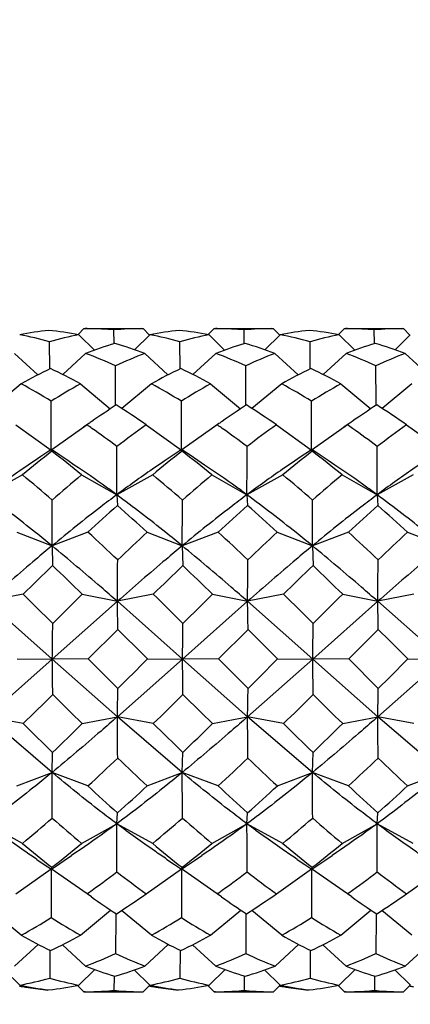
# Model space of a CAD drawing. Header units: inches. Extents: x 0 to 22, y 0 to 17.
# Tile 38 of 56: x 16.118 to 16.248, y 11.253 to 11.58. Entities that reach past the tile are written whole.
import ezdxf

# ---------------------------------------------------------------- set-up
doc = ezdxf.new("R2010")
doc.units = ezdxf.units.IN
doc.header["$LTSCALE"] = 1.21
doc.header["$MEASUREMENT"] = 0
doc.layers.get('0').update_dxf_attribs({"linetype": 'CONTINUOUS'})
doc.layers.add('02___PRT_ALL_AXES', color=7, linetype='CONTINUOUS')
doc.layers.add('DIMENSIONS', color=7, linetype='CONTINUOUS')
doc.styles.get("Standard").update_dxf_attribs({"font": 'txt', "width": 0.8})
doc.dimstyles.new('DIMSTYLE_2', dxfattribs={"dimtxt": 0.125, "dimasz": 0.18, "dimexe": 0.125, "dimexo": 0.0625, "dimgap": 0.0625, "dimtad": 0, "dimtih": 1, "dimtoh": 1, "dimdsep": 46, "dimtxsty": 'STANDARD', "dimblk": '_FILLED', "dimblk1": '_FILLED', "dimblk2": '_FILLED', "dimcen": 0.09, "dimadec": 0, "dimazin": 0, "dimtfac": 1, "dimtofl": 0, "dimtmove": 0, "dimatfit": 3, "dimldrblk": '_FILLED', "dimfxl": 1, "dimtolj": 1, "dimarcsym": 0})

# ---------------------------------------------------------------- blocks, each defined once
blk = doc.blocks.new('_FILLED')
at = {"color": 0, "linetype": 'BYBLOCK'}
blk.add_solid([(0, 0), (-1, 0.1736111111), (-1, -0.1736111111)], dxfattribs=at)
blk = doc.blocks.new('*D4')
at = {"layer": 'DIMENSIONS', "color": 2, "linetype": 'CONTINUOUS'}
for p, q in [((6.5839886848, 11.7967413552), (6.5839886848, 9.3306980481)), ((17.5851585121, 11.5620956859), (17.5851585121, 9.3306980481)), ((6.5839886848, 9.4556980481), (11.1220735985, 9.4556980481)), ((17.5851585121, 9.4556980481), (13.0470735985, 9.4556980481))]:
    blk.add_line(p, q, dxfattribs=at)
at = {"layer": 'DIMENSIONS', "color": 2, "linetype": 'CONTINUOUS', "xscale": 0.18, "yscale": 0.18, "zscale": 0.18, "rotation": 180}
blk.add_blockref('_FILLED', (6.5839886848, 9.4556980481), dxfattribs=at)
at = {"layer": 'DIMENSIONS', "color": 2, "linetype": 'CONTINUOUS', "xscale": 0.18, "yscale": 0.18, "zscale": 0.18}
blk.add_blockref('_FILLED', (17.5851585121, 9.4556980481), dxfattribs=at)
at = {"layer": 'DIMENSIONS', "color": 2, "linetype": 'CONTINUOUS', "insert": (12.0845735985, 9.5181980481), "char_height": 0.125, "width": 1.8, "attachment_point": 2, "line_spacing_factor": 0.9}
blk.add_mtext('(1090.06 [42.916])', dxfattribs=at)
blk = doc.blocks.new('*D10')
at = {"layer": 'DIMENSIONS', "color": 2, "linetype": 'CONTINUOUS'}
for p, q in [((17.5851585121, 11.5620956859), (17.5851585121, 10.0806980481)), ((15.9046678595, 11.2851271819), (15.9046678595, 10.0806980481)), ((15.9046678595, 10.2056980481), (15.5446678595, 10.2056980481)), ((17.5851585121, 10.2056980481), (17.9451585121, 10.2056980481))]:
    blk.add_line(p, q, dxfattribs=at)
at = {"layer": 'DIMENSIONS', "color": 2, "linetype": 'CONTINUOUS', "xscale": 0.18, "yscale": 0.18, "zscale": 0.18}
blk.add_blockref('_FILLED', (15.9046678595, 10.2056980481), dxfattribs=at)
at = {"layer": 'DIMENSIONS', "color": 2, "linetype": 'CONTINUOUS', "xscale": 0.18, "yscale": 0.18, "zscale": 0.18, "rotation": 180}
blk.add_blockref('_FILLED', (17.5851585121, 10.2056980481), dxfattribs=at)
at = {"layer": 'DIMENSIONS', "color": 2, "linetype": 'CONTINUOUS', "insert": (16.7449131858, 10.2681980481), "char_height": 0.125, "width": 1.325, "attachment_point": 2, "line_spacing_factor": 0.9}
blk.add_mtext('42.68{\\Ftxt.shx;\\W1.000000;\\H0.125000; }[1.681]', dxfattribs=at)

msp = doc.modelspace()

# ---------------------------------------------------------------- linework, layer by layer
at = {"color": 7, "linetype": 'CONTINUOUS'}
for p, q in [((16.139032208, 11.4775475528), (16.1371687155, 11.4756838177)), ((16.139032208, 11.4775475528), (16.1394806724, 11.4775484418)), ((16.1490414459, 11.4725652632), (16.148993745, 11.4771486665)), ((16.1582613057, 11.4775484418), (16.1586981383, 11.4775475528)), ((16.1586981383, 11.4775475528), (16.160843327, 11.4754023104)), ((16.1823181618, 11.4775475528), (16.1804546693, 11.4756838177)), ((16.1823181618, 11.4775475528), (16.1827666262, 11.4775484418)), ((16.1923273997, 11.4725652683), (16.1922796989, 11.4771486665)), ((16.201546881, 11.4775484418), (16.2019840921, 11.4775475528)), ((16.2019840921, 11.4775475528), (16.2041292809, 11.4754023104)), ((16.2256041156, 11.4775475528), (16.2237406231, 11.4756838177)), ((16.2256041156, 11.4775475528), (16.22605258, 11.4775484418)), ((16.2356133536, 11.4725652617), (16.2355656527, 11.4771486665)), ((16.2448327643, 11.4775484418), (16.2452700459, 11.4775475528)), ((16.2452700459, 11.4775475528), (16.2474152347, 11.4754023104)), ((16.1276867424, 11.4641638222), (16.1276288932, 11.4732082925)), ((16.1373367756, 11.4755157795), (16.1425214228, 11.4704135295)), ((16.1609567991, 11.4755157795), (16.1558771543, 11.4705418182)), ((16.1709726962, 11.4641638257), (16.170914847, 11.4732082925)), ((16.1806227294, 11.4755157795), (16.1858074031, 11.4704135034)), ((16.2042427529, 11.4755157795), (16.1991631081, 11.4705418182)), ((16.21425865, 11.4641638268), (16.2142008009, 11.4732082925)), ((16.2239086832, 11.4755157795), (16.2290933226, 11.4704135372)), ((16.2475287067, 11.4755157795), (16.2424490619, 11.4705418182)), ((16.1159648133, 11.4693258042), (16.1236728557, 11.4621565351)), ((16.1395848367, 11.4693258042), (16.1319601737, 11.4623041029)), ((16.1592507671, 11.4693258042), (16.1669588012, 11.4621565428)), ((16.1828707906, 11.4693258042), (16.1752461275, 11.4623041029)), ((16.2025367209, 11.4693258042), (16.2102447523, 11.4621565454)), ((16.2261567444, 11.4693258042), (16.2185320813, 11.4623041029)), ((16.2458226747, 11.4693258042), (16.253530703, 11.4621565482)), ((16.149574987, 11.4528414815), (16.1495345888, 11.4651983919)), ((16.1928609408, 11.4528414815), (16.1928205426, 11.4651983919)), ((16.2361468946, 11.4528414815), (16.2361064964, 11.4651983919)), ((16.1181918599, 11.4592155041), (16.1083040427, 11.4510305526)), ((16.1378577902, 11.4592155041), (16.1477912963, 11.450872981)), ((16.1614778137, 11.4592155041), (16.1515899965, 11.4510305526)), ((16.1811437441, 11.4592155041), (16.1910772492, 11.4508729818)), ((16.2047637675, 11.4592155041), (16.1948759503, 11.4510305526)), ((16.2244296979, 11.4592155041), (16.2343632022, 11.4508729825)), ((16.2480497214, 11.4592155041), (16.2381619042, 11.4510305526)), ((16.1281363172, 11.4389395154), (16.1281288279, 11.4534267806)), ((16.171422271, 11.4389395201), (16.1714147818, 11.4534267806)), ((16.2147082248, 11.4389395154), (16.2147007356, 11.4534267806)), ((16.1495768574, 11.4520394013), (16.149574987, 11.4528414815)), ((16.1928628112, 11.4520394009), (16.1928609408, 11.4528414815)), ((16.236148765, 11.4520394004), (16.2361468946, 11.4528414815)), ((16.1164341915, 11.4455734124), (16.1281353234, 11.4371882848)), ((16.140054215, 11.4455734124), (16.1283028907, 11.437306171)), ((16.1406266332, 11.4459792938), (16.1389046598, 11.4447646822)), ((16.1597201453, 11.4455734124), (16.1714212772, 11.4371882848)), ((16.1833401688, 11.4455734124), (16.1715888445, 11.437306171)), ((16.183912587, 11.4459792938), (16.1821906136, 11.4447646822)), ((16.183532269, 11.4454392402), (16.1833401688, 11.4455734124)), ((16.2030060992, 11.4455734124), (16.214707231, 11.4371882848)), ((16.2266261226, 11.4455734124), (16.2148747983, 11.437306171)), ((16.2271985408, 11.4459792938), (16.2254765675, 11.4447646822)), ((16.246292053, 11.4455734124), (16.2579931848, 11.4371882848)), ((16.1282004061, 11.4373604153), (16.1273967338, 11.4368149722)), ((16.1281353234, 11.4371882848), (16.1281363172, 11.4389395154)), ((16.1282233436, 11.4373603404), (16.1283236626, 11.4369974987)), ((16.1310029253, 11.4354676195), (16.1282233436, 11.4373603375)), ((16.1714863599, 11.4373604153), (16.1706826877, 11.4368149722)), ((16.1714212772, 11.4371882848), (16.171422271, 11.4389395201)), ((16.1715092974, 11.4373603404), (16.1716096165, 11.4369974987)), ((16.1742888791, 11.4354676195), (16.1715092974, 11.4373603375)), ((16.2147723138, 11.4373604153), (16.2139686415, 11.4368149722)), ((16.214707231, 11.4371882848), (16.2147082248, 11.4389395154)), ((16.2147952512, 11.4373603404), (16.2148955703, 11.4369974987)), ((16.2175748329, 11.4354676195), (16.2147952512, 11.4373603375)), ((16.1185915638, 11.4289237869), (16.1066533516, 11.4223225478)), ((16.1382574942, 11.4289237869), (16.1499393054, 11.4223225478)), ((16.1618775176, 11.4289237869), (16.1499393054, 11.4223225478)), ((16.181543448, 11.4289237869), (16.1932252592, 11.4223225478)), ((16.2051634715, 11.4289237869), (16.1932252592, 11.4223225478)), ((16.2248294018, 11.4289237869), (16.236511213, 11.4223225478)), ((16.2484494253, 11.4289237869), (16.236511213, 11.4223225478)), ((16.1499393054, 11.4223225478), (16.1501468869, 11.4187951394)), ((16.1932252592, 11.4223225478), (16.1934328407, 11.4187951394)), ((16.236511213, 11.4223225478), (16.2367187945, 11.4187951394)), ((16.1167488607, 11.4099064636), (16.128416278, 11.4053427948)), ((16.1403688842, 11.4099064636), (16.128416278, 11.4053427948)), ((16.1600348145, 11.4099064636), (16.1717022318, 11.4053427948)), ((16.183654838, 11.4099064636), (16.1717022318, 11.4053427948)), ((16.2033207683, 11.4099064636), (16.2149881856, 11.4053427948)), ((16.2269407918, 11.4099064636), (16.2149881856, 11.4053427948)), ((16.2466067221, 11.4099064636), (16.2582741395, 11.4053427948)), ((16.128416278, 11.4053427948), (16.1286108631, 11.3987893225)), ((16.1717022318, 11.4053427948), (16.1718968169, 11.3987893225)), ((16.2149881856, 11.4053427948), (16.2151827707, 11.3987893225)), ((16.1188091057, 11.3892522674), (16.1068475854, 11.3869015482)), ((16.138475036, 11.3892522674), (16.1501335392, 11.3869015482)), ((16.1620950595, 11.3892522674), (16.1501335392, 11.3869015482)), ((16.1817609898, 11.3892522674), (16.193419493, 11.3869015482)), ((16.2053810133, 11.3892522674), (16.193419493, 11.3869015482)), ((16.2250469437, 11.3892522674), (16.2367054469, 11.3869015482)), ((16.2486669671, 11.3892522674), (16.2367054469, 11.3869015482)), ((16.1285163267, 11.3677074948), (16.1068475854, 11.3869015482)), ((16.1501335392, 11.3869015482), (16.1285163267, 11.3677074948)), ((16.1718022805, 11.3677074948), (16.1501335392, 11.3869015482)), ((16.193419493, 11.3869015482), (16.1718022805, 11.3677074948)), ((16.2150882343, 11.3677074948), (16.193419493, 11.3869015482)), ((16.2367054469, 11.3869015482), (16.2150882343, 11.3677074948)), ((16.2583741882, 11.3677074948), (16.2367054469, 11.3869015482)), ((16.1503076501, 11.3775738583), (16.1404809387, 11.3677549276)), ((16.1935936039, 11.3775738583), (16.1837668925, 11.3677549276)), ((16.2368795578, 11.3775738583), (16.2270528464, 11.3677549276)), ((16.1285163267, 11.3677074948), (16.1068496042, 11.3484982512)), ((16.1168609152, 11.3677549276), (16.1285163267, 11.3677074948)), ((16.1404809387, 11.3677549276), (16.1285163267, 11.3677074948)), ((16.150135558, 11.3484982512), (16.1285163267, 11.3677074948)), ((16.1503086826, 11.3579324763), (16.1404809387, 11.3677549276)), ((16.1718022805, 11.3677074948), (16.150135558, 11.3484982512)), ((16.1601468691, 11.3677549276), (16.1718022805, 11.3677074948)), ((16.1837668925, 11.3677549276), (16.1718022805, 11.3677074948)), ((16.1934215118, 11.3484982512), (16.1718022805, 11.3677074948)), ((16.1935946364, 11.3579324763), (16.1837668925, 11.3677549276)), ((16.2150882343, 11.3677074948), (16.1934215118, 11.3484982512)), ((16.2034328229, 11.3677549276), (16.2150882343, 11.3677074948)), ((16.2270528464, 11.3677549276), (16.2150882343, 11.3677074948)), ((16.2367074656, 11.3484982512), (16.2150882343, 11.3677074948)), ((16.2270528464, 11.3677549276), (16.2368805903, 11.3579324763)), ((16.2583741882, 11.3677074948), (16.2367074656, 11.3484982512)), ((16.2467187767, 11.3677549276), (16.2583741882, 11.3677074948)), ((16.1188113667, 11.3462405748), (16.1068496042, 11.3484982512)), ((16.128420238, 11.330012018), (16.1068496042, 11.3484982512)), ((16.1384772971, 11.3462405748), (16.150135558, 11.3484982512)), ((16.1620973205, 11.3462405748), (16.150135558, 11.3484982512)), ((16.1717061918, 11.330012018), (16.150135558, 11.3484982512)), ((16.1817632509, 11.3462405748), (16.1934215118, 11.3484982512)), ((16.2053832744, 11.3462405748), (16.1934215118, 11.3484982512)), ((16.2149921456, 11.330012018), (16.1934215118, 11.3484982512)), ((16.2250492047, 11.3462405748), (16.2367074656, 11.3484982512)), ((16.2486692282, 11.3462405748), (16.2367074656, 11.3484982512)), ((16.2582780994, 11.330012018), (16.2367074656, 11.3484982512)), ((16.128420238, 11.330012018), (16.1286141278, 11.336684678)), ((16.1717061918, 11.330012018), (16.1719000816, 11.336684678)), ((16.2149921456, 11.330012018), (16.2151860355, 11.336684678)), ((16.1167532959, 11.3255359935), (16.128420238, 11.330012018)), ((16.1403733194, 11.3255359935), (16.128420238, 11.330012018)), ((16.1600392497, 11.3255359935), (16.1717061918, 11.330012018)), ((16.1836592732, 11.3255359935), (16.1717061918, 11.330012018)), ((16.2033252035, 11.3255359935), (16.2149921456, 11.330012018)), ((16.226945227, 11.3255359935), (16.2149921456, 11.330012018)), ((16.2466111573, 11.3255359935), (16.2582780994, 11.330012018)), ((16.1499450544, 11.3129592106), (16.1501522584, 11.316613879)), ((16.1932310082, 11.3129592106), (16.1934382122, 11.316613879)), ((16.236516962, 11.3129592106), (16.236724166, 11.316613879)), ((16.1185980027, 11.3064368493), (16.1066591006, 11.3129592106)), ((16.138263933, 11.3064368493), (16.1499450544, 11.3129592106)), ((16.1618839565, 11.3064368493), (16.1499450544, 11.3129592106)), ((16.1815498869, 11.3064368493), (16.1932310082, 11.3129592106)), ((16.2051699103, 11.3064368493), (16.1932310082, 11.3129592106)), ((16.2248358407, 11.3064368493), (16.236516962, 11.3129592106)), ((16.2484558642, 11.3064368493), (16.236516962, 11.3129592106)), ((16.1233524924, 11.3011219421), (16.1258560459, 11.2994468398)), ((16.1258560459, 11.2994468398), (16.1281975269, 11.2978667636)), ((16.1666384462, 11.3011219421), (16.1691419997, 11.2994468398)), ((16.1691419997, 11.2994468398), (16.1714834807, 11.2978667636)), ((16.2099244, 11.3011219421), (16.2124279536, 11.2994468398)), ((16.2124279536, 11.2994468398), (16.2147694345, 11.2978667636)), ((16.1164423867, 11.2896771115), (16.1281426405, 11.297995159)), ((16.1281438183, 11.2962445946), (16.1281378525, 11.2817532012)), ((16.1400624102, 11.2896771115), (16.1281426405, 11.297995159)), ((16.1281426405, 11.297995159), (16.1281438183, 11.2962445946)), ((16.1282202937, 11.297866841), (16.1298568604, 11.2989800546)), ((16.1282202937, 11.2978668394), (16.1283309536, 11.2983015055)), ((16.1597283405, 11.2896771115), (16.1714285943, 11.297995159)), ((16.1714297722, 11.2962445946), (16.1714238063, 11.2817532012)), ((16.183348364, 11.2896771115), (16.1714285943, 11.297995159)), ((16.1714285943, 11.297995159), (16.1714297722, 11.2962445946)), ((16.1715062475, 11.297866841), (16.1731428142, 11.2989800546)), ((16.1715062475, 11.2978668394), (16.1716169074, 11.2983015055)), ((16.2030142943, 11.2896771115), (16.2147145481, 11.297995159)), ((16.214715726, 11.2962445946), (16.2147097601, 11.2817532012)), ((16.2266343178, 11.2896771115), (16.2147145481, 11.297995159)), ((16.2147145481, 11.297995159), (16.214715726, 11.2962445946)), ((16.2147922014, 11.297866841), (16.216428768, 11.2989800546)), ((16.2147922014, 11.2978668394), (16.2149028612, 11.2983015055)), ((16.2463002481, 11.2896771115), (16.2580005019, 11.297995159)), ((16.1415119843, 11.2886451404), (16.1400624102, 11.2896771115)), ((16.1847979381, 11.2886451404), (16.183348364, 11.2896771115)), ((16.2280838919, 11.2886451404), (16.2266343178, 11.2896771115)), ((16.1182014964, 11.2759008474), (16.1082244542, 11.2841147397)), ((16.1378674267, 11.2759008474), (16.1478884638, 11.2842725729)), ((16.1495860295, 11.2831540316), (16.1495839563, 11.2822177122)), ((16.1614874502, 11.2759008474), (16.1515104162, 11.284114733)), ((16.1811533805, 11.2759008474), (16.1911744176, 11.2842725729)), ((16.1928719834, 11.2831540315), (16.1928699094, 11.2822173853)), ((16.204773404, 11.2759008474), (16.1947963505, 11.284114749)), ((16.2244393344, 11.2759008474), (16.2344603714, 11.2842725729)), ((16.2361579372, 11.2831540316), (16.236155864, 11.2822177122)), ((16.2480593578, 11.2759008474), (16.2380823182, 11.2841147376)), ((16.1495839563, 11.2822177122), (16.1495448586, 11.2698364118)), ((16.1928699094, 11.2822173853), (16.1928308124, 11.2698364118)), ((16.236155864, 11.2822177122), (16.2361167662, 11.2698364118)), ((16.1159755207, 11.2656374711), (16.1237789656, 11.2728720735)), ((16.1276976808, 11.270886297), (16.1276400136, 11.261665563)), ((16.1395955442, 11.2656374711), (16.1318743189, 11.2727237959)), ((16.1592614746, 11.2656374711), (16.1670649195, 11.2728720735)), ((16.1709836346, 11.270886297), (16.1709259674, 11.261665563)), ((16.182881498, 11.2656374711), (16.1751602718, 11.2727237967)), ((16.2025474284, 11.2656374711), (16.2103508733, 11.2728720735)), ((16.2142695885, 11.270886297), (16.2142119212, 11.261665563)), ((16.2261674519, 11.2656374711), (16.2184462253, 11.272723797)), ((16.2458333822, 11.2656374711), (16.2536368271, 11.2728720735)), ((16.1176822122, 11.2592813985), (16.1124894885, 11.2643574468)), ((16.1373481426, 11.2592813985), (16.1426446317, 11.2644859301)), ((16.1609681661, 11.2592813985), (16.1557754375, 11.2643574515)), ((16.1806340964, 11.2592813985), (16.1859305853, 11.26448593)), ((16.2042541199, 11.2592813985), (16.1990614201, 11.2643574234)), ((16.2239200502, 11.2592813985), (16.2292165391, 11.26448593)), ((16.2475400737, 11.2592813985), (16.2423473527, 11.2643574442)), ((16.1490540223, 11.2623247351), (16.1490052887, 11.2575546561)), ((16.1923399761, 11.2623247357), (16.1922912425, 11.2575546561)), ((16.23562593, 11.2623247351), (16.2355771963, 11.2575546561)), ((16.1390437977, 11.2570768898), (16.1369203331, 11.2592004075)), ((16.1394806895, 11.2570760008), (16.1390437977, 11.2570768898)), ((16.1582615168, 11.2570760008), (16.158709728, 11.2570768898)), ((16.158709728, 11.2570768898), (16.1609410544, 11.2593085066)), ((16.1609198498, 11.2590126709), (16.1606896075, 11.2590553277)), ((16.1823297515, 11.2570768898), (16.1802062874, 11.259200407)), ((16.1827666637, 11.2570760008), (16.1823297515, 11.2570768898)), ((16.2015465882, 11.2570760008), (16.2019956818, 11.2570768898)), ((16.2019956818, 11.2570768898), (16.2042270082, 11.2593085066)), ((16.2042057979, 11.259012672), (16.2039755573, 11.2590553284)), ((16.2256157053, 11.2570768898), (16.2234922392, 11.2592004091)), ((16.2260525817, 11.2570760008), (16.2256157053, 11.2570768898)), ((16.244833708, 11.2570760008), (16.2452816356, 11.2570768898)), ((16.2452816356, 11.2570768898), (16.247512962, 11.2593085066)), ((16.247491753, 11.2590126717), (16.2472615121, 11.2590553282))]:
    msp.add_line(p, q, dxfattribs=at)
for points in [[(16.1273967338, 11.4368149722), (16.1247100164, 11.4350024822), (16.1224671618, 11.4335025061)], [(16.1706826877, 11.4368149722), (16.1679959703, 11.4350024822), (16.1657531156, 11.4335025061)], [(16.2139686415, 11.4368149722), (16.2112819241, 11.4350024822), (16.2090390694, 11.4335025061)], [(16.1358327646, 11.4322223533), (16.1336460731, 11.4336847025), (16.1310029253, 11.4354676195)], [(16.1791187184, 11.4322223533), (16.1769320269, 11.4336847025), (16.1742888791, 11.4354676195)], [(16.2224046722, 11.4322223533), (16.2202179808, 11.4336847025), (16.2175748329, 11.4354676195)], [(16.1298568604, 11.2989800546), (16.1325002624, 11.300764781), (16.134947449, 11.302402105)], [(16.1731428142, 11.2989800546), (16.1757862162, 11.300764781), (16.1782334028, 11.302402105)], [(16.216428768, 11.2989800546), (16.21907217, 11.300764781), (16.2215193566, 11.302402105)]]:
    msp.add_lwpolyline(points, dxfattribs=at)
for centre, radius, start, end in [((16.1389983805, 11.3657354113), 0.1118328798, 95.9650360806, 100.9941627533), ((16.1153325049, 11.3590550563), 0.1185212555, 79.300575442, 84.1675840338), ((16.139480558, 11.3644178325), 0.1131306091, 89.3861976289, 89.9999420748), ((16.1394629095, 11.3637822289), 0.1137663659, 85.1943842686, 89.3807390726), ((16.1582750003, 11.3696111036), 0.1079373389, 90.0072694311, 94.9328088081), ((16.1822843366, 11.3657353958), 0.1118328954, 95.9650364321, 100.9941624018), ((16.1586184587, 11.3590550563), 0.1185212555, 79.300575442, 84.1675840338), ((16.1827665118, 11.3644178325), 0.1131306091, 89.3861976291, 89.9999420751), ((16.1827488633, 11.3637822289), 0.1137663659, 85.1943842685, 89.3807390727), ((16.2015609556, 11.3696110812), 0.1079373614, 90.0074711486, 94.9328085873), ((16.2255702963, 11.3657353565), 0.1118329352, 95.9650373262, 100.9941615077), ((16.2019044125, 11.3590550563), 0.1185212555, 79.3005754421, 84.1675840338), ((16.2260524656, 11.3644178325), 0.1131306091, 89.3861976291, 89.9999420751), ((16.2260348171, 11.3637822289), 0.1137663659, 85.1943842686, 89.3807390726), ((16.2448469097, 11.369611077), 0.1079373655, 90.0075087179, 94.9328085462), ((16.0940982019, 11.3511462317), 0.1265837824, 74.6396240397, 79.2676332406), ((16.1604438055, 11.3567267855), 0.121015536, 101.007802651, 105.7334723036), ((16.1377482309, 11.3527174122), 0.1249723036, 74.609769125, 79.2974881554), ((16.203729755, 11.356726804), 0.1210155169, 101.0078022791, 105.7334726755), ((16.1810341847, 11.3527174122), 0.1249723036, 74.609769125, 79.2974881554), ((16.2470157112, 11.3567267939), 0.1210155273, 101.0078024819, 105.7334724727), ((16.1876475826, 11.3444461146), 0.1338094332, 106.6550183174, 111.0503381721), ((16.109549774, 11.3367355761), 0.1415992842, 69.4516619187, 73.6980239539), ((16.2309335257, 11.3444461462), 0.1338093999, 106.65501777, 111.0503387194), ((16.1528357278, 11.3367355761), 0.1415992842, 69.4516619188, 73.6980239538), ((16.2742194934, 11.3444461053), 0.133809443, 106.6550184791, 111.0503380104), ((16.1961216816, 11.3367355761), 0.1415992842, 69.4516619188, 73.6980239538), ((16.0836314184, 11.320385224), 0.1591039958, 65.5301450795, 69.4099998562), ((16.2146565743, 11.3253972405), 0.1542246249, 111.0543862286, 114.9769824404), ((16.1281679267, 11.3233998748), 0.1558421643, 65.4895257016, 69.4506192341), ((16.2579425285, 11.3253972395), 0.154224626, 111.0543862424, 114.9769824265), ((16.1714538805, 11.3233998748), 0.1558421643, 65.4895257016, 69.4506192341), ((16.3012284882, 11.3253972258), 0.1542246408, 111.0543864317, 114.9769822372), ((16.2054131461, 11.303425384), 0.1785444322, 115.7253757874, 119.2428958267), ((16.0500612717, 11.2989179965), 0.1827662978, 61.2900467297, 64.7878353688), ((16.2486990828, 11.303425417), 0.1785443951, 115.7253754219, 119.2428961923), ((16.0913488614, 11.2949893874), 0.1871719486, 61.3312245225, 64.746657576), ((16.2919850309, 11.3034254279), 0.1785443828, 115.7253753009, 119.2428963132), ((16.1346348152, 11.2949893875), 0.1871719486, 61.3312245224, 64.7466575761), ((16.0164929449, 11.2732150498), 0.2119878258, 58.2229992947, 61.3316160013), ((16.2426418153, 11.2720376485), 0.2145116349, 119.2405359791, 122.2646758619), ((16.0569771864, 11.2684056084), 0.2175518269, 58.2627609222, 61.2918543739), ((16.2859277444, 11.27203769), 0.2145115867, 119.2405356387, 122.2646762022), ((16.1030648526, 11.2732150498), 0.2119878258, 58.2229992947, 61.3316160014), ((16.3292137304, 11.272037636), 0.2145116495, 119.2405360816, 122.2646757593), ((16.286809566, 11.2397816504), 0.2527574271, 122.8261400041, 125.042959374), ((16.0122993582, 11.2347495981), 0.2572539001, 55.0364221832, 57.6925448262), ((16.3300961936, 11.2397806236), 0.2527586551, 122.8261421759, 125.0431285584), ((16.0515287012, 11.2286521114), 0.2645756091, 55.0731804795, 57.65578653), ((16.373382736, 11.2397797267), 0.2527597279, 122.8261440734, 125.0432763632), ((16.094814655, 11.2286521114), 0.2645756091, 55.0731804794, 57.6557865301), ((16.3013247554, 11.2187501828), 0.2783108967, 125.0033980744, 125.2682351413), ((16.3446116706, 11.2187488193), 0.2783125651, 125.0035606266, 125.2682346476), ((16.3878984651, 11.2187476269), 0.2783140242, 125.0037026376, 125.2682342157), ((15.9750527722, 11.2091348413), 0.2883204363, 54.6885001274, 55.0902844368), ((15.9618379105, 11.1905802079), 0.3110998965, 52.7894165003, 54.6777008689), ((16.343351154, 11.1877789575), 0.3165096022, 125.4628633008, 127.6594172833), ((16.0180545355, 11.2087317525), 0.2888136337, 54.6887161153, 55.0433295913), ((16.0004685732, 11.184235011), 0.3189686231, 52.8127098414, 54.654407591), ((16.3866370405, 11.1877790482), 0.3165094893, 125.4628629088, 127.6594176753), ((16.0616246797, 11.2091348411), 0.2883204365, 54.6885001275, 55.0902844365), ((16.0484098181, 11.1905802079), 0.3110998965, 52.7894165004, 54.677700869), ((16.4299229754, 11.1877790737), 0.3165094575, 125.4628627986, 127.6594177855), ((16.3671555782, 11.1318762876), 0.3873258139, 128.0649940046, 129.9219879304), ((15.8954389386, 11.134453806), 0.3816718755, 50.4911692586, 52.3936075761), ((8.9850329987, 11.4460279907), 7.1649455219, 359.8104348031, 359.9385682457), ((16.4104415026, 11.131876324), 0.3873257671, 128.0649938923, 129.9219880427), ((15.9387248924, 11.134453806), 0.3816718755, 50.4911692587, 52.3936075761), ((9.0283189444, 11.4460279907), 7.16494553, 359.8104348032, 359.9385682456), ((16.4537275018, 11.1318762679), 0.3873258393, 128.0649940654, 129.9219878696), ((15.9742277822, 11.1246893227), 0.3941570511, 50.5213023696, 52.3634744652), ((9.0716049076, 11.4460279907), 7.1649455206, 359.8104348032, 359.9385682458), ((15.8117248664, 11.0567331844), 0.4823826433, 48.9535148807, 50.4948271), ((16.4564303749, 11.0486365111), 0.4958350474, 129.9180279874, 131.4057241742), ((15.8656892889, 11.0693355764), 0.4658660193, 48.9261906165, 50.5221513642), ((16.499716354, 11.0486364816), 0.4958350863, 129.9180280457, 131.4057241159), ((15.8982967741, 11.0567331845), 0.4823826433, 48.9535148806, 50.4948271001), ((16.5430023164, 11.0486364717), 0.4958350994, 129.9180280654, 131.4057240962), ((10.0759418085, 11.4429540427), 6.0525913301, 359.6439575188, 359.7877746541), ((10.1192277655, 11.4429540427), 6.052591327, 359.6439575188, 359.7877746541), ((10.1625137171, 11.4429540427), 6.0525913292, 359.6439575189, 359.7877746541), ((16.5708460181, 10.9461818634), 0.6327330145, 131.6740418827, 132.8706567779), ((15.7493224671, 10.9629665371), 0.606992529, 47.4187590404, 48.6738180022), ((16.6141320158, 10.9461818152), 0.6327330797, 131.6740419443, 132.8706567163), ((15.7926084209, 10.9629665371), 0.606992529, 47.4187590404, 48.6738180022), ((16.6574180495, 10.9461817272), 0.6327331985, 131.6740420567, 132.8706566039), ((15.8194734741, 10.944699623), 0.6315538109, 47.4431647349, 48.6494123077), ((15.586343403, 10.806957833), 0.8188353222, 46.4755140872, 47.4213342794), ((16.7535695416, 10.7704694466), 0.8724466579, 132.8679207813, 133.7513691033), ((15.6549407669, 10.8340520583), 0.7817588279, 46.4530848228, 47.4437635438), ((16.7968554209, 10.7704695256), 0.8724465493, 132.8679207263, 133.7513691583), ((15.6729153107, 10.806957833), 0.8188353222, 46.4755140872, 47.4213342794), ((16.8401414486, 10.7704694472), 0.8724466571, 132.8679207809, 133.7513691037), ((16.995128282, 10.4984161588), 1.2496096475, 133.9022784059, 134.5293338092), ((15.3435082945, 10.576888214), 1.1366210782, 45.6201297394, 46.3117783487), ((11.6838805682, 11.4303210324), 4.4664640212, 359.4430062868, 359.6197500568), ((17.0384139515, 10.498416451), 1.2496092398, 133.9022783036, 134.5293339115), ((15.3867942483, 10.576888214), 1.1366210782, 45.6201297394, 46.3117783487), ((11.7271665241, 11.4303210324), 4.4664640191, 359.4430062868, 359.6197500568), ((17.0817000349, 10.4984163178), 1.2496094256, 133.9022783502, 134.5293338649), ((15.4300802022, 10.576888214), 1.1366210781, 45.6201297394, 46.3117783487), ((11.7704524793, 11.4303210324), 4.4664640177, 359.4430062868, 359.6197500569), ((14.8431291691, 10.0851454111), 1.8242954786, 45.1968192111, 45.6313221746), ((17.5675619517, 9.9354203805), 2.038606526, 134.5082249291, 134.8962516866), ((14.8864151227, 10.0851454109), 1.824295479, 45.1968192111, 45.6313221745), ((17.6108480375, 9.9354202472), 2.0386067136, 134.508224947, 134.8962516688), ((14.9297010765, 10.0851454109), 1.824295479, 45.1968192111, 45.6313221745), ((17.654134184, 9.9354200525), 2.0386069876, 134.5082249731, 134.8962516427), ((14.8139001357, 11.3572939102), 1.3365613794, 0.8693951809, 1.2693255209), ((14.857186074, 11.3572939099), 1.3365613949, 0.8693951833, 1.2693255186), ((14.9004720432, 11.3572939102), 1.3365613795, 0.869395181, 1.2693255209), ((13.3383247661, 11.4079815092), 2.7904822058, 359.1730421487, 359.4160275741), ((13.3816107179, 11.4079815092), 2.7904822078, 359.1730421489, 359.416027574), ((13.4248966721, 11.4079815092), 2.7904822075, 359.1730421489, 359.4160275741), ((12.5903608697, 7.8004321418), 5.0466983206, 44.9802256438, 45.1380388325), ((12.6336468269, 7.8004321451), 5.0466983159, 44.9802256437, 45.1380388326), ((12.6769327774, 7.8004321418), 5.0466983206, 44.9802256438, 45.1380388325), ((13.4032405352, 11.3277334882), 2.7255689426, 0.593461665, 0.8403471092), ((12.0547288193, 15.4699114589), 5.8036321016, 314.8855202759, 315.0227681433), ((13.4465264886, 11.3277334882), 2.725568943, 0.5934616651, 0.8403471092), ((12.098014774, 15.469911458), 5.8036321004, 314.8855202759, 315.0227681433), ((13.4898124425, 11.3277334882), 2.725568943, 0.5934616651, 0.8403471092), ((12.141300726, 15.4699114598), 5.8036321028, 314.8855202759, 315.0227681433), ((14.7765498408, 12.7160845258), 1.917847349, 314.4173154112, 314.8308520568), ((17.7372205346, 12.969687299), 2.278499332, 225.091857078, 225.4392595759), ((14.7660131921, 11.3786165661), 1.3844500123, 358.7534483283, 359.1439523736), ((14.8198357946, 12.7160845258), 1.917847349, 314.4173154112, 314.8308520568), ((17.7805064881, 12.9696872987), 2.2784993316, 225.091857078, 225.439259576), ((14.8092991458, 11.3786165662), 1.3844500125, 358.7534483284, 359.1439523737), ((14.8631217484, 12.7160845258), 1.917847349, 314.4173154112, 314.8308520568), ((17.8237924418, 12.9696872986), 2.2784993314, 225.091857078, 225.439259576), ((14.8525850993, 11.3786165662), 1.3844500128, 358.7534483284, 359.1439523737), ((11.7533853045, 11.3050360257), 4.396965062, 0.3877241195, 0.5663548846), ((11.7966712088, 11.3050360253), 4.3969651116, 0.3877241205, 0.5663548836), ((11.8399572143, 11.3050360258), 4.3969650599, 0.3877241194, 0.5663548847), ((17.0284666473, 12.2695896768), 1.2961659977, 225.4280314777, 226.0331766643), ((15.3162406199, 12.1850483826), 1.1745942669, 313.7585250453, 314.4284172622), ((17.071752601, 12.2695896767), 1.2961659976, 225.4280314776, 226.0331766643), ((15.3595265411, 12.1850484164), 1.1745943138, 313.7585250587, 314.4284172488), ((17.115038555, 12.2695896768), 1.2961659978, 225.4280314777, 226.0331766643), ((15.4028124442, 12.1850484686), 1.1745943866, 313.7585250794, 314.428417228), ((15.5709036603, 11.9431797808), 0.8401068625, 312.6761609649, 313.599239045), ((16.7713462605, 11.9820023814), 0.897019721, 226.1795986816, 227.0400713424), ((15.6141895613, 11.9431798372), 0.8401069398, 312.6761610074, 313.5992390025), ((16.8146322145, 11.9820023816), 0.8970197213, 226.1795986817, 227.0400713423), ((15.6574754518, 11.9431799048), 0.8401070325, 312.6761610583, 313.5992389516), ((16.8579181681, 11.9820023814), 0.8970197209, 226.1795986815, 227.0400713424), ((10.1339787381, 11.291989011), 5.9945620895, 0.2186619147, 0.3634247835), ((10.1772646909, 11.291989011), 5.9945620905, 0.2186619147, 0.3634247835), ((10.2205506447, 11.291989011), 5.9945620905, 0.2186619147, 0.3634247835), ((16.5815063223, 11.7992125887), 0.6472772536, 227.0373906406, 228.2091711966), ((15.7396998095, 11.7813936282), 0.6200737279, 311.4481007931, 312.6786854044), ((16.6247922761, 11.7992125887), 0.6472772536, 227.0373906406, 228.2091711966), ((15.782985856, 11.7813935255), 0.6200735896, 311.4481006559, 312.6786855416), ((16.6680782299, 11.7992125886), 0.6472772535, 227.0373906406, 228.2091711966), ((15.8262717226, 11.7813936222), 0.6200737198, 311.4481007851, 312.6786854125), ((15.8048196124, 11.6849460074), 0.4916564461, 309.6582200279, 311.1734649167), ((16.4639139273, 11.6936175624), 0.5059217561, 228.4723443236, 229.9334763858), ((9.0170572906, 11.2885629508), 7.1329294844, 0.0674336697, 0.1959651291), ((15.8481056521, 11.6849459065), 0.4916563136, 309.6582198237, 311.1734651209), ((16.507199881, 11.6936175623), 0.505921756, 228.4723443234, 229.9334763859), ((9.060343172, 11.2885629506), 7.1329295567, 0.0674336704, 0.1959651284), ((15.8913915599, 11.6849459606), 0.4916563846, 309.6582199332, 311.1734650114), ((16.5504858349, 11.6936175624), 0.5059217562, 228.4723443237, 229.9334763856), ((9.1036291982, 11.2885629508), 7.1329294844, 0.0674336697, 0.1959651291), ((16.3725241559, 11.6082997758), 0.3944613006, 229.9295577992, 231.7573321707), ((15.8903985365, 11.6053970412), 0.3883483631, 307.7879031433, 309.6618434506), ((16.4158101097, 11.6082997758), 0.3944613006, 229.9295577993, 231.7573321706), ((15.9336844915, 11.6053970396), 0.3883483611, 307.7879031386, 309.6618434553), ((16.4590960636, 11.6082997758), 0.3944613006, 229.9295577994, 231.7573321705), ((15.9769704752, 11.6053970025), 0.3883483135, 307.7879030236, 309.6618435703), ((15.9549221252, 11.552286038), 0.3213109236, 305.2882913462, 307.3782788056), ((16.3474998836, 11.5512008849), 0.3219516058, 232.1568252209, 234.3220181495), ((15.9982080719, 11.5522860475), 0.3213109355, 305.2882917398, 307.3782787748), ((16.3907858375, 11.5512008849), 0.3219516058, 232.156825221, 234.3220181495), ((16.0414940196, 11.5522860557), 0.3213109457, 305.288292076, 307.3782787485), ((16.4340717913, 11.551200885), 0.3219516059, 232.1568252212, 234.3220181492), ((15.9732868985, 11.5267364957), 0.2898468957, 305.1270710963, 305.2427045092), ((16.0092480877, 11.5031432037), 0.2611744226, 302.5582235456, 305.1814443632), ((16.0165728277, 11.5267365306), 0.2898469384, 305.1270710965, 305.242704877), ((16.0525340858, 11.5031431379), 0.2611743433, 302.5582231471, 305.1814447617), ((16.0598587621, 11.5267365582), 0.2898469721, 305.1270710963, 305.2427051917), ((16.0958200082, 11.5031431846), 0.2611743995, 302.5582234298, 305.181444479), ((16.2901293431, 11.4984736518), 0.2571286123, 234.6908175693, 236.9239005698), ((16.3334152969, 11.4984736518), 0.2571286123, 234.6908175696, 236.9239005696), ((16.3767012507, 11.4984736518), 0.2571286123, 234.6908175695, 236.9239005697), ((16.0112295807, 11.4688833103), 0.220647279, 298.999997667, 301.9948033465), ((16.245188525, 11.4653367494), 0.2177240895, 237.4789033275, 240.4671505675), ((16.0545155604, 11.4688832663), 0.220647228, 298.9999973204, 301.9948036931), ((16.2884744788, 11.4653367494), 0.2177240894, 237.4789033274, 240.4671505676), ((16.0978014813, 11.4688833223), 0.2206472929, 298.9999977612, 301.9948032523), ((16.3317604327, 11.4653367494), 0.2177240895, 237.4789033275, 240.4671505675), ((16.2074150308, 11.4333583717), 0.1809749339, 240.4646321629, 243.9449720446), ((16.0481116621, 11.4378114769), 0.1851246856, 295.5393591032, 299.0019590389), ((16.2507009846, 11.4333583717), 0.1809749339, 240.464632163, 243.9449720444), ((16.0913976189, 11.4378114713), 0.1851246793, 295.539359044, 299.0019590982), ((16.2939869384, 11.4333583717), 0.1809749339, 240.464632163, 243.9449720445), ((16.1346835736, 11.4378114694), 0.1851246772, 295.5393590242, 299.001959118), ((16.0820332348, 11.4159171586), 0.1609267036, 290.9585651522, 294.8041507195), ((16.21628755, 11.4109413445), 0.1560935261, 244.6858314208, 248.571938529), ((16.1253191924, 11.4159171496), 0.1609266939, 290.9585650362, 294.8041508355), ((16.2595735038, 11.4109413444), 0.1560935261, 244.6858314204, 248.5719385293), ((16.168605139, 11.4159171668), 0.1609267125, 290.9585652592, 294.8041506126), ((16.3028594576, 11.4109413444), 0.1560935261, 244.6858314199, 248.5719385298), ((16.1889613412, 11.3914466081), 0.1351477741, 248.5756317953, 252.937822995), ((16.109030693, 11.3968028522), 0.1404545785, 286.6641995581, 290.9547220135), ((16.2322472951, 11.3914466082), 0.1351477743, 248.5756317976, 252.9378229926), ((16.1523166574, 11.3968028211), 0.1404545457, 286.6641990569, 290.9547225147), ((16.2755332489, 11.3914466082), 0.1351477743, 248.5756317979, 252.9378229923), ((16.1956026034, 11.3968028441), 0.1404545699, 286.6641994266, 290.954722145), ((16.0929970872, 11.3843694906), 0.127500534, 281.163419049, 285.7659333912), ((16.1615539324, 11.3788029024), 0.1219479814, 253.8530699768, 258.5511671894), ((16.1362830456, 11.3843694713), 0.1275005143, 281.1634186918, 285.7659337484), ((16.2048398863, 11.3788029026), 0.1219479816, 253.8530699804, 258.5511671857), ((16.1795689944, 11.3843694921), 0.1275005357, 281.1634190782, 285.7659333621), ((16.24812584, 11.3788029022), 0.1219479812, 253.8530699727, 258.5511671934), ((16.1394753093, 11.3775395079), 0.1205224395, 259.5590055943, 260.1134025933), ((16.1399585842, 11.3694070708), 0.1123561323, 258.5644373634, 263.5762363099), ((16.1393073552, 11.3765720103), 0.1195404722, 260.1130871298, 260.920513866), ((16.1390605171, 11.3750069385), 0.1179560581, 260.9189448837, 262.5486270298), ((16.1388332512, 11.3732766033), 0.1162108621, 262.5490947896, 264.1950622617), ((16.1145159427, 11.3751116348), 0.1180591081, 276.2594658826, 281.151057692), ((16.1385941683, 11.3703004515), 0.1132244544, 270.2275297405, 271.9050598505), ((16.1385571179, 11.3711671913), 0.1140919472, 271.9091861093, 275.2543233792), ((16.1591863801, 11.3654090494), 0.1083338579, 264.6074506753, 268.0367972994), ((16.1591478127, 11.3645305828), 0.107454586, 268.0413032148, 269.7664085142), ((16.1827610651, 11.3775384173), 0.1205213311, 259.5590063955, 260.1148593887), ((16.183244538, 11.3694070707), 0.1123561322, 258.564437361, 263.5762363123), ((16.1825928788, 11.3765694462), 0.1195378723, 260.1145443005, 260.922862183), ((16.1823460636, 11.3750041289), 0.1179532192, 260.9212949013, 262.5510066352), ((16.1821190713, 11.3732754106), 0.116209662, 262.5514796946, 264.195068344), ((16.1578018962, 11.375111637), 0.1180591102, 276.259465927, 281.1510576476), ((16.1818801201, 11.370300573), 0.113224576, 270.2275305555, 271.9062286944), ((16.1818430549, 11.3711674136), 0.1140921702, 271.9103517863, 275.2543215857), ((16.202472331, 11.3654090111), 0.1083338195, 264.6074503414, 268.0370001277), ((16.2024337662, 11.364530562), 0.1074545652, 268.0415066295, 269.7664086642), ((16.2260472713, 11.3775398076), 0.1205227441, 259.5590053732, 260.113002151), ((16.2265304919, 11.3694070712), 0.1123561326, 258.5644373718, 263.5762363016), ((16.2258793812, 11.3765727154), 0.1195411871, 260.1126865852, 260.9198683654), ((16.2256325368, 11.375007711), 0.1179568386, 260.9182989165, 262.5479729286), ((16.2254051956, 11.3732769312), 0.1162111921, 262.5484392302, 264.1950605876), ((16.2010878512, 11.3751116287), 0.1180591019, 276.2594657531, 281.1510578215), ((16.2251660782, 11.370300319), 0.113224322, 270.2275288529, 271.9037851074), ((16.2251290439, 11.3711669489), 0.1140917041, 271.90791482, 275.2543253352), ((16.2457582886, 11.3654090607), 0.1083338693, 264.6074507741, 268.0367374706), ((16.2457197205, 11.364530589), 0.1074545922, 268.0412432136, 269.7664084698), ((16.2693331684, 11.3775394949), 0.1205224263, 259.5590056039, 260.113420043)]:
    msp.add_arc(centre, radius, start, end, dxfattribs=at)
for points, knots in [([(16.1282004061, 11.4373604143), (16.1282010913, 11.4373608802), (16.128202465, 11.4373617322), (16.1282039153, 11.4373624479), (16.1282046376, 11.4373627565)], [0, 0, 0, 0, 0.5133472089, 1, 1, 1, 1]), ([(16.1282046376, 11.4373627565), (16.1282075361, 11.4373639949), (16.1282143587, 11.4373651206), (16.1282205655, 11.4373622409), (16.1282233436, 11.4373603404)], [0, 0, 0, 0, 0.483586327, 1, 1, 1, 1]), ([(16.1714863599, 11.4373604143), (16.1714870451, 11.4373608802), (16.1714884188, 11.4373617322), (16.1714898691, 11.4373624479), (16.1714905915, 11.4373627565)], [0, 0, 0, 0, 0.5133472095, 1, 1, 1, 1]), ([(16.1714905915, 11.4373627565), (16.17149349, 11.4373639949), (16.1715003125, 11.4373651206), (16.1715065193, 11.4373622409), (16.1715092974, 11.4373603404)], [0, 0, 0, 0, 0.483586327, 1, 1, 1, 1]), ([(16.2147723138, 11.4373604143), (16.214772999, 11.4373608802), (16.2147743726, 11.4373617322), (16.214775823, 11.4373624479), (16.2147765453, 11.4373627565)], [0, 0, 0, 0, 0.5133472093, 1, 1, 1, 1]), ([(16.2147765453, 11.4373627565), (16.2147794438, 11.4373639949), (16.2147862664, 11.4373651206), (16.2147924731, 11.4373622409), (16.2147952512, 11.4373603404)], [0, 0, 0, 0, 0.483586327, 1, 1, 1, 1]), ([(16.1224671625, 11.4335024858), (16.1211434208, 11.4326207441), (16.1157972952, 11.4290012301), (16.1105544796, 11.4252301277), (16.1066533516, 11.4223225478)], [0, 0, 0, 0, 0.2463636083, 1, 1, 1, 1]), ([(16.1657531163, 11.4335024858), (16.1644293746, 11.4326207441), (16.159083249, 11.4290012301), (16.1538404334, 11.4252301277), (16.1499393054, 11.4223225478)], [0, 0, 0, 0, 0.2463636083, 1, 1, 1, 1]), ([(16.2090390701, 11.4335024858), (16.2077153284, 11.4326207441), (16.2023692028, 11.4290012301), (16.1971263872, 11.4252301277), (16.1932252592, 11.4223225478)], [0, 0, 0, 0, 0.2463636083, 1, 1, 1, 1]), ([(16.2523250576, 11.4335025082), (16.2510013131, 11.4326207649), (16.2456551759, 11.4290012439), (16.2404123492, 11.4252301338), (16.236511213, 11.4223225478)], [0, 0, 0, 0, 0.2463635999, 1, 1, 1, 1]), ([(16.1499393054, 11.4223225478), (16.1487689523, 11.4231835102), (16.144123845, 11.4265637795), (16.1394048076, 11.4298430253), (16.1358327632, 11.432222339)], [0, 0, 0, 0, 0.2529086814, 1, 1, 1, 1]), ([(16.1932252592, 11.4223225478), (16.1920549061, 11.4231835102), (16.1874097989, 11.4265637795), (16.1826907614, 11.4298430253), (16.1791187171, 11.432222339)], [0, 0, 0, 0, 0.2529086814, 1, 1, 1, 1]), ([(16.236511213, 11.4223225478), (16.2353408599, 11.4231835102), (16.2306957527, 11.4265637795), (16.2259767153, 11.4298430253), (16.2224046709, 11.432222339)], [0, 0, 0, 0, 0.2529086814, 1, 1, 1, 1]), ([(16.128416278, 11.4053427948), (16.1266121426, 11.4068219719), (16.1194664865, 11.4126191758), (16.1121861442, 11.418252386), (16.1066533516, 11.4223225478)], [0, 0, 0, 0, 0.2535418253, 1, 1, 1, 1]), ([(16.1499393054, 11.4223225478), (16.1481369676, 11.4209792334), (16.1408525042, 11.41546031), (16.1337256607, 11.4097353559), (16.128416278, 11.4053427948)], [0, 0, 0, 0, 0.2459713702, 1, 1, 1, 1]), ([(16.1717022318, 11.4053427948), (16.1698980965, 11.4068219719), (16.1627524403, 11.4126191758), (16.155472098, 11.418252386), (16.1499393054, 11.4223225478)], [0, 0, 0, 0, 0.2535418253, 1, 1, 1, 1]), ([(16.1932252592, 11.4223225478), (16.1914229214, 11.4209792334), (16.184138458, 11.41546031), (16.1770116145, 11.4097353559), (16.1717022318, 11.4053427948)], [0, 0, 0, 0, 0.2459713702, 1, 1, 1, 1]), ([(16.2149881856, 11.4053427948), (16.2131840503, 11.4068219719), (16.2060383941, 11.4126191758), (16.1987580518, 11.418252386), (16.1932252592, 11.4223225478)], [0, 0, 0, 0, 0.2535418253, 1, 1, 1, 1]), ([(16.236511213, 11.4223225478), (16.2347088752, 11.4209792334), (16.2274244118, 11.41546031), (16.2202975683, 11.4097353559), (16.2149881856, 11.4053427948)], [0, 0, 0, 0, 0.2459713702, 1, 1, 1, 1]), ([(16.2582741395, 11.4053427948), (16.2564700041, 11.4068219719), (16.2493243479, 11.4126191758), (16.2420440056, 11.418252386), (16.236511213, 11.4223225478)], [0, 0, 0, 0, 0.2535418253, 1, 1, 1, 1]), ([(16.128416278, 11.4053427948), (16.1266134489, 11.4038512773), (16.1193548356, 11.3977853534), (16.1122000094, 11.3915962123), (16.1068475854, 11.3869015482)], [0, 0, 0, 0, 0.2473551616, 1, 1, 1, 1]), ([(16.1501335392, 11.3869015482), (16.1483298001, 11.3884762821), (16.1411593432, 11.3947034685), (16.1339088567, 11.4008395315), (16.128416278, 11.4053427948)], [0, 0, 0, 0, 0.2521219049, 1, 1, 1, 1]), ([(16.1717022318, 11.4053427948), (16.1698994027, 11.4038512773), (16.1626407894, 11.3977853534), (16.1554859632, 11.3915962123), (16.1501335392, 11.3869015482)], [0, 0, 0, 0, 0.2473551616, 1, 1, 1, 1]), ([(16.193419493, 11.3869015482), (16.1916157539, 11.3884762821), (16.184445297, 11.3947034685), (16.1771948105, 11.4008395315), (16.1717022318, 11.4053427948)], [0, 0, 0, 0, 0.2521219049, 1, 1, 1, 1]), ([(16.2149881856, 11.4053427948), (16.2131853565, 11.4038512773), (16.2059267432, 11.3977853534), (16.198771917, 11.3915962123), (16.193419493, 11.3869015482)], [0, 0, 0, 0, 0.2473551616, 1, 1, 1, 1]), ([(16.2367054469, 11.3869015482), (16.2349017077, 11.3884762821), (16.2277312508, 11.3947034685), (16.2204807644, 11.4008395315), (16.2149881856, 11.4053427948)], [0, 0, 0, 0, 0.2521219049, 1, 1, 1, 1]), ([(16.2582741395, 11.4053427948), (16.2564713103, 11.4038512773), (16.249212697, 11.3977853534), (16.2420578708, 11.3915962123), (16.2367054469, 11.3869015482)], [0, 0, 0, 0, 0.2473551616, 1, 1, 1, 1]), ([(16.150135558, 11.3484982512), (16.1483318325, 11.3469208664), (16.1411602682, 11.3406809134), (16.1339110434, 11.3345292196), (16.128420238, 11.330012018)], [0, 0, 0, 0, 0.2520600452, 1, 1, 1, 1]), ([(16.1934215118, 11.3484982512), (16.1916177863, 11.3469208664), (16.184446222, 11.3406809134), (16.1771969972, 11.3345292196), (16.1717061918, 11.330012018)], [0, 0, 0, 0, 0.2520600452, 1, 1, 1, 1]), ([(16.2367074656, 11.3484982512), (16.2349037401, 11.3469208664), (16.2277321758, 11.3406809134), (16.220482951, 11.3345292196), (16.2149921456, 11.330012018)], [0, 0, 0, 0, 0.2520600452, 1, 1, 1, 1]), ([(16.128420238, 11.330012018), (16.1266161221, 11.3285277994), (16.1194695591, 11.3227087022), (16.1121903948, 11.317050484), (16.1066591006, 11.3129592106)], [0, 0, 0, 0, 0.2534881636, 1, 1, 1, 1]), ([(16.1499450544, 11.3129592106), (16.1481426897, 11.3143096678), (16.140859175, 11.3198555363), (16.1337312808, 11.3256038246), (16.128420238, 11.330012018)], [0, 0, 0, 0, 0.2460229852, 1, 1, 1, 1]), ([(16.1717061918, 11.330012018), (16.169902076, 11.3285277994), (16.162755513, 11.3227087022), (16.1554763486, 11.317050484), (16.1499450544, 11.3129592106)], [0, 0, 0, 0, 0.2534881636, 1, 1, 1, 1]), ([(16.1932310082, 11.3129592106), (16.1914286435, 11.3143096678), (16.1841451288, 11.3198555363), (16.1770172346, 11.3256038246), (16.1717061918, 11.330012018)], [0, 0, 0, 0, 0.2460229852, 1, 1, 1, 1]), ([(16.2149921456, 11.330012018), (16.2131880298, 11.3285277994), (16.2060414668, 11.3227087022), (16.1987623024, 11.317050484), (16.1932310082, 11.3129592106)], [0, 0, 0, 0, 0.2534881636, 1, 1, 1, 1]), ([(16.236516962, 11.3129592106), (16.2347145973, 11.3143096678), (16.2274310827, 11.3198555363), (16.2203031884, 11.3256038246), (16.2149921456, 11.330012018)], [0, 0, 0, 0, 0.2460229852, 1, 1, 1, 1]), ([(16.2582780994, 11.330012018), (16.2564739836, 11.3285277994), (16.2493274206, 11.3227087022), (16.2420482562, 11.317050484), (16.236516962, 11.3129592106)], [0, 0, 0, 0, 0.2534881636, 1, 1, 1, 1]), ([(16.1233524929, 11.3011219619), (16.1219548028, 11.3020529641), (16.1163072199, 11.3058800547), (16.1107746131, 11.3098755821), (16.1066591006, 11.3129592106)], [0, 0, 0, 0, 0.2461718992, 1, 1, 1, 1]), ([(16.1499450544, 11.3129592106), (16.1487010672, 11.3120390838), (16.1437660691, 11.3084300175), (16.1387480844, 11.3049337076), (16.1349474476, 11.3024021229)], [0, 0, 0, 0, 0.2530793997, 1, 1, 1, 1]), ([(16.1666384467, 11.3011219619), (16.1652407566, 11.3020529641), (16.1595931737, 11.3058800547), (16.1540605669, 11.3098755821), (16.1499450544, 11.3129592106)], [0, 0, 0, 0, 0.2461718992, 1, 1, 1, 1]), ([(16.1932310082, 11.3129592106), (16.191987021, 11.3120390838), (16.1870520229, 11.3084300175), (16.1820340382, 11.3049337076), (16.1782334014, 11.3024021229)], [0, 0, 0, 0, 0.2530793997, 1, 1, 1, 1]), ([(16.2099244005, 11.3011219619), (16.2085267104, 11.3020529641), (16.2028791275, 11.3058800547), (16.1973465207, 11.3098755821), (16.1932310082, 11.3129592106)], [0, 0, 0, 0, 0.2461718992, 1, 1, 1, 1]), ([(16.236516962, 11.3129592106), (16.2352729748, 11.3120390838), (16.2303379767, 11.3084300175), (16.225319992, 11.3049337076), (16.2215193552, 11.3024021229)], [0, 0, 0, 0, 0.2530793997, 1, 1, 1, 1]), ([(16.2532103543, 11.3011219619), (16.2518126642, 11.3020529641), (16.2461650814, 11.3058800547), (16.2406324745, 11.3098755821), (16.236516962, 11.3129592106)], [0, 0, 0, 0, 0.2461718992, 1, 1, 1, 1]), ([(16.1281975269, 11.2978667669), (16.1281997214, 11.2978652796), (16.1282043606, 11.2978629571), (16.1282096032, 11.2978627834), (16.1282119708, 11.2978632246)], [0, 0, 0, 0, 0.5239865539, 1, 1, 1, 1]), ([(16.1282119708, 11.2978632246), (16.1282133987, 11.2978634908), (16.1282163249, 11.2978644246), (16.1282189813, 11.2978659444), (16.1282202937, 11.2978668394)], [0, 0, 0, 0, 0.4776156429, 1, 1, 1, 1]), ([(16.1714834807, 11.2978667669), (16.1714856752, 11.2978652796), (16.1714903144, 11.2978629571), (16.1714955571, 11.2978627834), (16.1714979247, 11.2978632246)], [0, 0, 0, 0, 0.5239865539, 1, 1, 1, 1]), ([(16.1714979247, 11.2978632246), (16.1714993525, 11.2978634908), (16.1715022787, 11.2978644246), (16.1715049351, 11.2978659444), (16.1715062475, 11.2978668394)], [0, 0, 0, 0, 0.477615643, 1, 1, 1, 1]), ([(16.2147694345, 11.2978667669), (16.2147716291, 11.2978652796), (16.2147762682, 11.2978629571), (16.2147815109, 11.2978627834), (16.2147838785, 11.2978632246)], [0, 0, 0, 0, 0.5239865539, 1, 1, 1, 1]), ([(16.2147838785, 11.2978632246), (16.2147853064, 11.2978634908), (16.2147882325, 11.2978644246), (16.2147908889, 11.2978659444), (16.2147922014, 11.2978668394)], [0, 0, 0, 0, 0.4776156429, 1, 1, 1, 1])]:
    msp.add_open_spline(points, degree=3, knots=knots, dxfattribs=at)
at = {"layer": '02___PRT_ALL_AXES', "color": 7, "linetype": 'CONTINUOUS'}
for p, q in [((16.1394806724, 11.4775484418), (16.1582612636, 11.4775484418)), ((16.1827666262, 11.4775484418), (16.2015472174, 11.4775484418)), ((16.22605258, 11.4775484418), (16.2448331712, 11.4775484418)), ((16.1394806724, 11.2570760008), (16.1582612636, 11.2570760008)), ((16.1827666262, 11.2570760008), (16.2015472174, 11.2570760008)), ((16.22605258, 11.2570760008), (16.2448331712, 11.2570760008))]:
    msp.add_line(p, q, dxfattribs=at)

# ---------------------------------------------------------------- dimensions: what is measured, and where the dimension line sits
at = {"layer": 'DIMENSIONS', "color": 2, "linetype": 'CONTINUOUS'}
dim = msp.add_linear_dim(base=(6.5839886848, 9.4556980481), p1=(17.5851585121, 11.6245956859), p2=(6.5839886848, 11.8592413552), angle=180, text='(1090.06 [42.916])', dimstyle='DIMSTYLE_2', dxfattribs=at)
dim.commit()
dim.dimension.update_dxf_attribs({"geometry": '*D4', "text_midpoint": (12.0845735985, 9.4556980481), "dimtype": 160})
dim = msp.add_linear_dim(base=(15.9046678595, 10.2056980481), p1=(17.5851585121, 11.6245956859), p2=(15.9046678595, 11.3476271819), angle=180, dimstyle='DIMSTYLE_2', dxfattribs=at)
dim.commit()
dim.dimension.update_dxf_attribs({"geometry": '*D10', "text_midpoint": (16.7449131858, 10.2056980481), "dimtype": 160})

doc.saveas('drawing.dxf')
